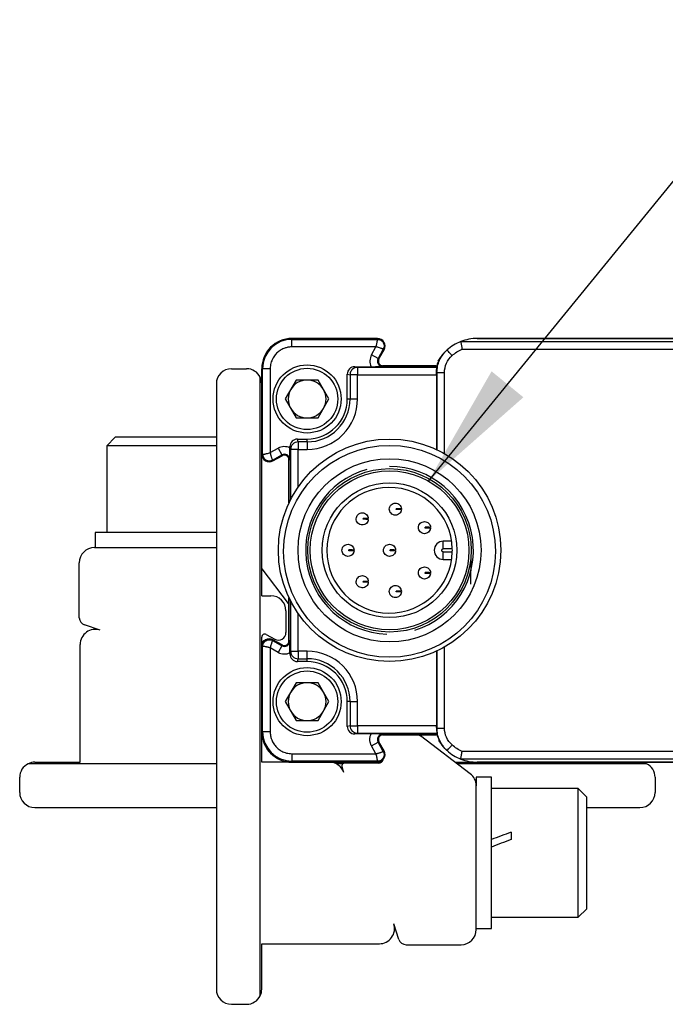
# Model space of a CAD drawing. Header units: millimetres. Extents: x 16 to 683, y 16 to 524.
# Tile 3 of 12: x 56 to 99, y 161 to 226. Entities that reach past the tile are written whole.
import ezdxf

# ---------------------------------------------------------------- set-up
doc = ezdxf.new("R2010")
doc.units = ezdxf.units.MM
doc.header["$LTSCALE"] = 2.5
doc.layers.add('DIMENSIONS', color=140, linetype='Continuous', lineweight=25)
doc.dimstyles.new('SLDDIMSTYLE2', dxfattribs={"dimtxt": 0.18, "dimasz": 8.255, "dimexe": 0, "dimexo": 0.0625, "dimgap": 0, "dimtad": 0, "dimtih": 1, "dimtoh": 1, "dimdec": 0, "dimrnd": 1e-09, "dimzin": 0, "dimdsep": 46, "dimtxsty": 'Standard', "dimsah": 1, "dimcen": 0.09, "dimadec": 0, "dimazin": 0, "dimtfac": 8.255, "dimtdec": 0, "dimtofl": 0, "dimtmove": 0, "dimatfit": 3, "dimfxl": 0, "dimfrac": 2, "dimtolj": 1, "dimtzin": 0, "dimarcsym": 0})

msp = doc.modelspace()

# ---------------------------------------------------------------- linework, layer by layer
for p, q in [((74.159, 205.212), (79.809, 205.212)), ((74.159, 205.212), (74.159, 205.15)), ((79.809, 205.212), (74.159, 205.212)), ((74.159, 205.15), (79.809, 205.15)), ((74.159, 204.65), (74.159, 205.15)), ((79.809, 205.15), (79.809, 205.212)), ((85.312, 205.004), (99.523, 205.004)), ((86.409, 205.212), (102.621, 205.212)), ((102.611, 205.212), (86.409, 205.212)), ((79.705, 204.65), (74.159, 204.65)), ((79.416, 204.13), (79.705, 204.65)), ((80.193, 204.498), (79.853, 203.887)), ((79.906, 203.857), (80.246, 204.469)), ((79.906, 203.857), (80.246, 204.469)), ((80.246, 204.469), (80.193, 204.498)), ((84.409, 204.448), (84.298, 204.344)), ((85.411, 204.504), (99.523, 204.504)), ((79.853, 203.887), (79.416, 204.13)), ((79.853, 203.887), (79.906, 203.857)), ((84.131, 204.142), (83.982, 203.963)), ((70.159, 203.212), (71.159, 203.212)), ((72.159, 197.561), (72.159, 203.212)), ((72.159, 203.212), (72.22, 203.212)), ((72.159, 203.212), (72.159, 202.462)), ((72.22, 197.561), (72.22, 203.212)), ((72.72, 203.212), (72.22, 203.212)), ((72.72, 203.212), (72.72, 197.665)), ((78.494, 203.3), (78.309, 203.346)), ((78.309, 203.346), (79.389, 203.346)), ((78.494, 203.3), (78.494, 202.8)), ((83.74, 203.3), (78.494, 203.3)), ((80.169, 203.35), (80.169, 203.412)), ((80.169, 203.412), (83.732, 203.412)), ((83.659, 203.412), (80.169, 203.412)), ((72.059, 161.776), (72.059, 202.647)), ((74.437, 202.462), (73.715, 201.212)), ((75.88, 202.462), (74.437, 202.462)), ((76.602, 201.212), (75.88, 202.462)), ((77.809, 202.846), (77.994, 202.8)), ((77.809, 201.212), (77.809, 202.846)), ((77.994, 202.8), (77.994, 201.212)), ((78.494, 202.8), (77.994, 202.8)), ((78.494, 201.212), (78.494, 202.8)), ((78.494, 202.8), (83.705, 202.8)), ((83.705, 202.922), (83.742, 202.957)), ((83.705, 202.8), (83.705, 197.878)), ((83.742, 202.957), (83.742, 197.86)), ((84.242, 197.601), (84.242, 202.957)), ((69.159, 202.212), (69.159, 162.212)), ((73.715, 201.212), (74.437, 199.962)), ((75.88, 199.962), (76.602, 201.212)), ((77.809, 201.212), (77.994, 201.212)), ((77.994, 201.212), (78.494, 201.212)), ((72.159, 199.962), (72.159, 197.561)), ((74.437, 199.962), (75.88, 199.962)), ((62.475, 198.691), (61.909, 198.125)), ((69.159, 198.691), (62.475, 198.691)), ((74.57, 198.376), (74.524, 198.562)), ((74.524, 198.562), (75.159, 198.562)), ((75.159, 198.376), (75.159, 198.562)), ((61.909, 198.125), (61.909, 192.391)), ((69.159, 198.125), (61.909, 198.125)), ((72.72, 197.665), (73.241, 197.954)), ((73.241, 197.954), (73.483, 197.517)), ((74.024, 198.061), (74.07, 197.876)), ((74.024, 197.981), (74.024, 198.061)), ((74.57, 197.876), (74.07, 197.876)), ((74.07, 197.876), (74.07, 194.569)), ((74.57, 198.376), (74.57, 197.876)), ((75.159, 198.376), (74.57, 198.376)), ((74.57, 197.876), (75.159, 197.876)), ((74.57, 195.402), (74.57, 197.876)), ((75.159, 198.376), (75.159, 197.876)), ((72.159, 197.561), (72.22, 197.561)), ((72.159, 188.212), (72.159, 197.561)), ((72.872, 197.178), (73.483, 197.517)), ((72.872, 197.178), (72.902, 197.124)), ((73.513, 197.464), (72.902, 197.124)), ((72.902, 197.124), (73.513, 197.464)), ((73.513, 197.464), (73.483, 197.517)), ((73.959, 194.342), (73.959, 197.202)), ((73.959, 197.202), (74.02, 197.202)), ((73.959, 197.202), (73.959, 194.342)), ((61.159, 192.391), (61.159, 191.391)), ((69.159, 192.391), (61.159, 192.391)), ((83.313, 192.503), (83.318, 192.503)), ((61.099, 191.391), (69.159, 191.391)), ((84.159, 191.312), (84.159, 191.812)), ((84.715, 191.812), (84.159, 191.812)), ((84.758, 191.312), (84.159, 191.312)), ((84.159, 191.112), (84.758, 191.112)), ((84.159, 190.612), (84.159, 191.112)), ((85.983, 190.682), (85.957, 188.967)), ((60.099, 186.753), (60.099, 190.391)), ((72.159, 189.992), (73.896, 187.699)), ((84.159, 190.612), (84.715, 190.612)), ((83.313, 189.508), (83.318, 189.508)), ((72.159, 188.212), (72.759, 188.212)), ((73.959, 185.221), (73.959, 188.081)), ((73.959, 188.081), (73.959, 185.221)), ((81.39, 188.282), (81.394, 188.282)), ((74.07, 187.854), (74.07, 184.547)), ((73.759, 187.212), (73.759, 185.772)), ((74.57, 184.547), (74.57, 187.021)), ((61.472, 185.938), (60.442, 186.278)), ((72.159, 184.862), (72.159, 185.472)), ((72.456, 185.647), (73.016, 185.335)), ((60.159, 177.212), (60.159, 184.989)), ((72.22, 184.862), (72.159, 184.862)), ((72.159, 179.212), (72.159, 184.862)), ((72.159, 184.862), (72.159, 182.462)), ((72.22, 179.212), (72.22, 184.862)), ((72.902, 185.299), (72.872, 185.245)), ((72.872, 185.245), (73.483, 184.906)), ((73.513, 184.959), (72.902, 185.299)), ((73.513, 184.959), (72.902, 185.299)), ((73.483, 184.906), (73.241, 184.469)), ((73.483, 184.906), (73.513, 184.959)), ((74.02, 185.221), (73.959, 185.221)), ((84.242, 179.466), (84.242, 184.822)), ((72.72, 184.758), (72.72, 179.212)), ((73.241, 184.469), (72.72, 184.758)), ((74.07, 184.547), (74.024, 184.362)), ((74.024, 184.362), (74.024, 184.442)), ((74.07, 184.547), (74.57, 184.547)), ((75.159, 184.547), (74.57, 184.547)), ((74.57, 184.547), (74.57, 184.047)), ((75.159, 184.047), (75.159, 184.547)), ((83.705, 184.546), (83.705, 179.623)), ((83.742, 184.563), (83.742, 179.466)), ((74.524, 183.862), (74.57, 184.047)), ((75.159, 183.862), (74.524, 183.862)), ((74.57, 184.047), (75.159, 184.047)), ((75.159, 183.862), (75.159, 184.047)), ((74.437, 182.462), (73.715, 181.212)), ((75.88, 182.462), (74.437, 182.462)), ((76.602, 181.212), (75.88, 182.462)), ((73.715, 181.212), (74.437, 179.962)), ((75.88, 179.962), (76.602, 181.212)), ((77.994, 181.212), (77.809, 181.212)), ((77.809, 179.577), (77.809, 181.212)), ((77.994, 181.212), (77.994, 179.623)), ((77.994, 181.212), (78.494, 181.212)), ((78.494, 179.623), (78.494, 181.212)), ((72.159, 179.962), (72.159, 179.212)), ((74.437, 179.962), (75.88, 179.962)), ((77.994, 179.623), (77.809, 179.577)), ((77.994, 179.623), (78.494, 179.623)), ((78.494, 179.623), (78.494, 179.123)), ((83.705, 179.623), (78.494, 179.623)), ((72.159, 179.212), (72.22, 179.212)), ((72.159, 177.212), (72.159, 179.212)), ((72.72, 179.212), (72.22, 179.212)), ((78.309, 179.077), (78.494, 179.123)), ((79.389, 179.077), (78.309, 179.077)), ((78.494, 179.123), (83.74, 179.123)), ((80.169, 179.012), (80.169, 179.073)), ((83.732, 179.012), (80.169, 179.012)), ((80.169, 179.012), (83.659, 179.012)), ((85.942, 176.452), (82.646, 178.949)), ((83.742, 179.466), (83.705, 179.501)), ((83.732, 179.012), (83.991, 178.465)), ((79.416, 178.293), (79.853, 178.536)), ((79.705, 177.773), (79.416, 178.293)), ((79.906, 178.566), (79.853, 178.536)), ((80.193, 177.925), (79.853, 178.536)), ((80.246, 177.954), (79.906, 178.566)), ((80.246, 177.954), (79.906, 178.566)), ((83.982, 178.46), (84.131, 178.281)), ((74.159, 177.773), (79.705, 177.773)), ((74.159, 177.773), (74.159, 177.273)), ((80.193, 177.925), (80.246, 177.954)), ((99.523, 177.919), (85.411, 177.919)), ((69.159, 177.112), (56.723, 177.112)), ((57.159, 177.212), (60.159, 177.212)), ((74.159, 177.212), (72.159, 177.212)), ((79.809, 177.273), (74.159, 177.273)), ((74.159, 177.212), (74.159, 177.273)), ((79.809, 177.212), (74.159, 177.212)), ((74.159, 177.212), (79.809, 177.212)), ((77.535, 177.112), (77.072, 177.112)), ((79.893, 177.152), (77.655, 177.152)), ((79.809, 177.212), (79.809, 177.273)), ((79.809, 177.212), (80.073, 177.212)), ((84.94, 177.212), (86.409, 177.212)), ((97.595, 177.112), (85.072, 177.112)), ((99.523, 177.419), (85.312, 177.419)), ((102.621, 177.212), (86.409, 177.212)), ((86.409, 177.212), (102.611, 177.212)), ((77.585, 176.525), (77.465, 176.889)), ((56.159, 175.212), (56.159, 176.212)), ((87.338, 176.212), (86.338, 176.212)), ((86.338, 176.212), (86.338, 175.655)), ((87.338, 166.212), (87.338, 176.212)), ((98.159, 176.212), (98.159, 175.212)), ((86.338, 166.152), (86.338, 175.655)), ((93.072, 175.462), (87.338, 175.462)), ((93.638, 174.895), (93.072, 175.462)), ((93.072, 166.962), (93.072, 175.462)), ((93.638, 167.528), (93.638, 174.895)), ((57.159, 174.212), (69.159, 174.212)), ((93.638, 174.212), (97.159, 174.212)), ((88.638, 172.58), (88.638, 172.097)), ((93.072, 166.962), (93.638, 167.528)), ((87.338, 166.962), (93.072, 166.962)), ((81.225, 165.495), (80.885, 166.525)), ((86.338, 166.212), (87.338, 166.212)), ((72.159, 162.212), (72.159, 165.212)), ((72.159, 165.212), (79.936, 165.212)), ((81.7, 165.152), (85.338, 165.152)), ((70.159, 161.212), (71.159, 161.212))]:
    msp.add_line(p, q)
at = {"flags": 128}
for points in [[(73.896, 187.699), (73.942, 187.633), (73.959, 187.606)], [(82.553, 179.012), (82.58, 178.995), (82.646, 178.949)]]:
    msp.add_lwpolyline(points, dxfattribs=at)
for centre, radius in [((75.159, 201.212), 2.25), ((75.159, 201.212), 2.025), ((80.609, 191.212), 7.35), ((80.607, 191.142), 7), ((80.609, 191.212), 6.051), ((80.609, 191.212), 5.4), ((80.609, 191.212), 5.25), ((80.609, 191.212), 4.45), ((75.159, 181.212), 2.25), ((75.159, 181.212), 2.025)]:
    msp.add_circle(centre, radius)
for centre, radius, start, end in [((74.159, 203.212), 2, 90, 180), ((74.159, 203.212), 2, 90, 180), ((74.159, 203.212), 1.939, 90, 180), ((79.809, 204.712), 0.5, 330.9454, 89.99971), ((79.809, 204.712), 0.5, 330.9454, 90), ((86.409, 202.211), 3.001, 111.44289, 131.79343), ((86.409, 202.211), 3.001, 90, 111.44282), ((80.169, 203.712), 0.361, 150.9454, 270), ((80.169, 203.712), 0.3, 150.9454, 270), ((80.169, 203.712), 0.3, 150.9454, 270), ((86.409, 202.211), 3.001, 137.83809, 150.02406), ((70.159, 202.212), 1, 90, 180), ((71.159, 202.212), 1, 25.84193, 90), ((78.495, 202.8), 0.5, 148.90022, 179.98248), ((78.495, 202.8), 0.5, 135.01687, 148.90015), ((78.494, 202.8), 0.5, 90.0224, 135.02182), ((71.159, 202.212), 1, 0, 25.84193), ((75.159, 201.212), 1.25, 90, 150), ((75.159, 201.212), 1.25, 30, 90), ((75.159, 201.212), 1.25, 150, 210), ((75.159, 201.212), 1.25, 330, 30), ((75.159, 201.212), 2.836, 270, 0), ((75.159, 201.212), 2.65, 270, 0), ((75.159, 201.212), 1.25, 210, 270), ((75.159, 201.212), 1.25, 270, 330), ((74.57, 197.876), 0.5, 90.00407, 179.96319), ((72.659, 197.561), 0.5, 180, 299.0546), ((72.659, 197.561), 0.5, 180, 299.0546), ((73.659, 197.202), 0.361, 0, 119.0546), ((73.659, 197.202), 0.3, 0, 119.0546), ((73.659, 197.202), 0.3, 0, 119.0546), ((80.609, 191.212), 5.543, 105.64977, 268.05921), ((80.609, 191.212), 5.543, 287.58159, 90), ((80.609, 191.212), 4.15, 1.38075, 358.61925), ((61.099, 190.391), 1, 90, 180), ((84.159, 191.212), 0.6, 90, 270), ((80.609, 191.212), 4.15, 358.61925, 1.38075), ((72.759, 187.212), 1, 0, 90), ((60.599, 186.753), 0.5, 180, 251.73711), ((61.159, 184.989), 1, 71.73711, 180), ((72.359, 185.472), 0.2, 60.9454, 180), ((73.259, 185.772), 0.5, 240.9454, 0), ((72.659, 184.862), 0.5, 60.9454, 180), ((72.659, 184.862), 0.5, 60.9454, 180), ((72.399, 184.946), 0.3, 103.50854, 143.20459), ((73.659, 185.221), 0.361, 240.9454, 0), ((73.659, 185.221), 0.3, 240.9454, 360), ((73.659, 185.221), 0.3, 240.9454, 0), ((74.57, 184.547), 0.5, 180.03681, 269.99593), ((75.159, 181.212), 2.836, 0, 90), ((75.159, 181.212), 2.65, 0, 90), ((75.159, 181.212), 1.25, 90, 150), ((75.159, 181.212), 1.25, 30, 90), ((75.159, 181.212), 1.25, 150, 210), ((75.159, 181.212), 1.25, 330, 30), ((75.159, 181.212), 1.25, 210, 270), ((75.159, 181.212), 1.25, 270, 330), ((78.494, 179.623), 0.5, 180.00407, 269.96319), ((74.159, 179.212), 2, 180, 270), ((74.159, 179.212), 2, 180, 270), ((74.159, 179.212), 1.939, 180, 270), ((80.169, 178.712), 0.361, 90, 209.0546), ((80.169, 178.712), 0.3, 90, 209.0546), ((80.169, 178.712), 0.3, 90, 209.0546), ((86.409, 180.212), 3.001, 211.12972, 221.45575), ((79.809, 177.712), 0.5, 270, 29.0546), ((79.809, 177.712), 0.5, 270, 29.0546), ((86.409, 180.212), 3.001, 228.20657, 248.55711), ((57.159, 176.212), 1, 115.84193, 180), ((57.159, 176.212), 1, 90, 115.84193), ((76.636, 176.212), 1, 18.26289, 90), ((77.655, 176.952), 0.2, 90, 198.26289), ((79.893, 177.452), 0.3, 270, 346.49146), ((86.409, 180.212), 3.001, 248.55718, 270), ((97.159, 176.212), 1, 64.15807, 90), ((97.159, 176.212), 1, 0, 64.15807), ((85.338, 175.655), 1, 0.00007, 52.85331), ((57.159, 175.212), 1, 180, 270), ((97.159, 175.212), 1, 270, 0), ((79.936, 166.212), 1, 270, 18.26289), ((85.338, 166.152), 1, 270, 0), ((81.7, 165.652), 0.5, 198.26289, 270), ((70.159, 162.212), 1, 180, 270), ((71.159, 162.212), 1, 334.15807, 0), ((71.159, 162.212), 1, 270, 334.15807)]:
    msp.add_arc(centre, radius, start, end)
for centre, major_axis, ratio, start_param, end_param in [((78.309, 202.846), (0.485, -0.121), 0.999353, 1.815838, 3.386329), ((83.703, 202.8), (0, 0.5), 0.003491, 4.712389, 4.960038), ((74.524, 198.061), (0.121, -0.485), 0.999353, 2.896856, 4.467348), ((74.524, 184.362), (0.121, 0.485), 0.999353, 1.815838, 3.386329), ((78.309, 179.577), (0.485, 0.121), 0.999353, 2.896856, 4.467348), ((83.703, 179.623), (0, 0.5), 0.003491, 4.46474, 4.712389), ((87.338, 171.212), (11.046, 4.179), 0.070182, 1.426333, 1.544253), ((88.638, 171.212), (11.046, 4.179), 0.070182, 1.544253, 1.662173)]:
    msp.add_ellipse(centre, major_axis=major_axis, ratio=ratio, start_param=start_param, end_param=end_param)
for points, knots in [([(79.705, 204.65), (79.713, 204.674), (79.73, 204.721), (79.75, 204.793), (79.768, 204.866), (79.782, 204.937), (79.793, 205.005), (79.802, 205.066), (79.807, 205.11), (79.809, 205.143), (79.809, 205.148), (79.809, 205.15)], [0, 0, 0, 0, 0.092661, 0.189107, 0.289614, 0.39443, 0.503768, 0.626494, 0.750927, 0.853134, 1, 1, 1, 1]), ([(79.809, 205.15), (79.885, 205.15), (79.961, 205.13), (80.093, 205.055), (80.149, 205), (80.226, 204.869), (80.247, 204.793), (80.249, 204.641), (80.229, 204.565), (80.193, 204.498)], [0, 0, 0, 0, 0.25, 0.25, 0.5, 0.5, 0.75, 0.75, 1, 1, 1, 1]), ([(85.312, 205.004), (85.312, 205.003), (85.311, 205.002), (85.314, 204.989), (85.32, 204.964), (85.328, 204.92), (85.34, 204.854), (85.358, 204.765), (85.382, 204.647), (85.401, 204.554), (85.411, 204.504)], [0, 0, 0, 0, 0.071651, 0.156157, 0.253593, 0.379142, 0.5023, 0.642133, 0.808028, 1, 1, 1, 1]), ([(74.159, 204.65), (74.122, 204.65), (74.05, 204.648), (73.942, 204.636), (73.836, 204.615), (73.731, 204.587), (73.571, 204.53), (73.363, 204.423), (73.135, 204.236), (72.947, 204.008), (72.829, 203.778), (72.761, 203.571), (72.726, 203.393), (72.722, 203.272), (72.72, 203.212)], [0, 0, 0, 0, 0.048243, 0.096108, 0.143869, 0.191803, 0.240183, 0.369893, 0.500046, 0.629737, 0.759908, 0.840042, 0.919644, 1, 1, 1, 1]), ([(80.193, 204.498), (80.192, 204.499), (80.19, 204.5), (80.177, 204.506), (80.159, 204.514), (80.136, 204.524), (80.111, 204.535), (80.083, 204.546), (80.033, 204.565), (79.95, 204.593), (79.829, 204.628), (79.745, 204.643), (79.705, 204.65)], [0, 0, 0, 0, 0.086831, 0.168363, 0.244607, 0.315573, 0.381277, 0.441738, 0.496984, 0.677533, 0.844846, 1, 1, 1, 1]), ([(83.742, 202.957), (83.742, 203.229), (83.8, 203.514), (84.032, 204.034), (84.206, 204.267), (84.409, 204.448)], [0, 0, 0, 0, 0.5, 0.5, 1, 1, 1, 1]), ([(84.742, 204.075), (84.703, 204.119), (84.66, 204.167), (84.578, 204.258), (84.539, 204.302), (84.474, 204.375), (84.449, 204.404), (84.416, 204.44), (84.409, 204.448), (84.409, 204.448)], [0, 0, 0, 0, 0.25, 0.25, 0.5, 0.5, 0.75, 0.75, 1, 1, 1, 1]), ([(84.005, 203.948), (83.931, 203.845), (83.812, 203.679), (83.754, 203.485), (83.732, 203.412)], [0, 0, 0, 0, 0.624729, 1, 1, 1, 1]), ([(84.242, 202.957), (84.242, 203.167), (84.287, 203.378), (84.458, 203.761), (84.585, 203.935), (84.742, 204.075)], [0, 0, 0, 0, 0.5, 0.5, 1, 1, 1, 1]), ([(79.389, 203.346), (79.413, 203.346), (79.461, 203.346), (79.532, 203.346), (79.6, 203.346), (79.663, 203.346), (79.723, 203.347), (79.779, 203.347), (79.847, 203.348), (79.925, 203.348), (80.006, 203.349), (80.087, 203.349), (80.139, 203.35), (80.169, 203.35)], [0, 0, 0, 0, 0.0762578, 0.1511543, 0.2245223, 0.2962126, 0.3661087, 0.4341366, 0.5002701, 0.6228128, 0.7500759, 0.8558694, 1, 1, 1, 1]), ([(83.705, 202.922), (83.705, 203.03), (83.714, 203.125), (83.732, 203.261), (83.74, 203.299), (83.74, 203.3)], [0, 0, 0, 0, 0.5, 0.5, 1, 1, 1, 1]), ([(83.732, 203.412), (83.733, 203.393), (83.733, 203.356), (83.737, 203.319), (83.74, 203.3)], [0, 0, 0, 0, 0.492594, 1, 1, 1, 1]), ([(83.742, 202.957), (83.742, 202.957), (83.753, 202.957), (83.802, 202.957), (83.84, 202.957), (83.938, 202.957), (83.997, 202.957), (84.12, 202.957), (84.183, 202.957), (84.242, 202.957)], [0, 0, 0, 0, 0.25, 0.25, 0.5, 0.5, 0.75, 0.75, 1, 1, 1, 1]), ([(75.159, 197.876), (76.043, 197.876), (76.892, 198.228), (78.143, 199.479), (78.494, 200.327), (78.494, 201.212)], [0, 0, 0, 0, 0.5, 0.5, 1, 1, 1, 1]), ([(74.02, 197.202), (74.02, 197.231), (74.021, 197.283), (74.021, 197.364), (74.022, 197.445), (74.023, 197.546), (74.024, 197.667), (74.025, 197.816), (74.024, 197.925), (74.024, 197.981)], [0, 0, 0, 0, 0.144207, 0.250098, 0.377422, 0.500126, 0.657345, 0.824448, 1, 1, 1, 1]), ([(72.22, 197.561), (72.221, 197.561), (72.223, 197.561), (72.237, 197.562), (72.257, 197.564), (72.281, 197.566), (72.309, 197.569), (72.338, 197.573), (72.391, 197.581), (72.477, 197.597), (72.6, 197.625), (72.681, 197.652), (72.72, 197.665)], [0, 0, 0, 0, 0.086831, 0.168363, 0.244606, 0.315572, 0.381276, 0.441738, 0.496984, 0.677533, 0.844846, 1, 1, 1, 1]), ([(72.22, 197.561), (72.22, 197.498), (72.234, 197.427), (72.306, 197.29), (72.364, 197.226), (72.508, 197.141), (72.592, 197.121), (72.747, 197.125), (72.817, 197.147), (72.872, 197.178)], [0, 0, 0, 0, 0.25, 0.25, 0.5, 0.5, 0.75, 0.75, 1, 1, 1, 1]), ([(72.72, 197.665), (72.724, 197.643), (72.732, 197.596), (72.749, 197.524), (72.769, 197.451), (72.791, 197.379), (72.815, 197.312), (72.837, 197.255), (72.854, 197.214), (72.868, 197.185), (72.87, 197.18), (72.872, 197.178)], [0, 0, 0, 0, 0.086226, 0.180396, 0.282749, 0.392921, 0.503706, 0.62637, 0.750895, 0.853157, 1, 1, 1, 1]), ([(80.986, 193.535), (80.881, 193.536), (80.778, 193.581), (80.632, 193.731), (80.59, 193.836), (80.592, 193.941)], [0, 0, 0, 0, 0.5, 0.5, 1, 1, 1, 1]), ([(80.592, 193.941), (80.593, 194.046), (80.638, 194.149), (80.788, 194.295), (80.893, 194.336), (80.998, 194.335)], [0, 0, 0, 0, 0.5, 0.5, 1, 1, 1, 1]), ([(81.391, 193.904), (81.383, 193.804), (81.336, 193.707), (81.187, 193.571), (81.086, 193.533), (80.986, 193.535)], [0, 0, 0, 0, 0.5, 0.5, 1, 1, 1, 1]), ([(80.998, 194.335), (81.098, 194.333), (81.198, 194.292), (81.342, 194.152), (81.387, 194.054), (81.391, 193.954)], [0, 0, 0, 0, 0.5, 0.5, 1, 1, 1, 1]), ([(81.041, 193.909), (81.041, 193.917), (81.041, 193.934), (81.042, 193.951), (81.042, 193.959)], [0, 0, 0, 0, 0.499899, 1, 1, 1, 1]), ([(81.391, 193.904), (81.39, 193.904), (81.388, 193.904), (81.375, 193.904), (81.355, 193.904), (81.33, 193.905), (81.302, 193.905), (81.266, 193.906), (81.221, 193.906), (81.159, 193.908), (81.1, 193.907), (81.057, 193.909), (81.041, 193.909)], [0, 0, 0, 0, 0.128847, 0.251234, 0.363765, 0.464112, 0.550973, 0.624215, 0.74879, 0.835188, 0.942652, 1, 1, 1, 1]), ([(81.391, 193.954), (81.391, 193.954), (81.389, 193.954), (81.377, 193.954), (81.348, 193.955), (81.299, 193.955), (81.225, 193.956), (81.168, 193.957), (81.107, 193.958), (81.063, 193.959), (81.042, 193.959)], [0, 0, 0, 0, 0.119925, 0.237396, 0.35325, 0.623999, 0.733626, 0.835315, 0.920241, 1, 1, 1, 1]), ([(81.391, 193.904), (81.389, 193.892), (81.387, 193.868), (81.38, 193.835), (81.371, 193.805), (81.357, 193.771), (81.34, 193.737), (81.337, 193.732), (81.335, 193.73)], [0, 0, 0, 0, 0.124249, 0.246762, 0.371473, 0.502115, 0.758708, 1, 1, 1, 1]), ([(78.799, 192.887), (78.694, 192.889), (78.591, 192.933), (78.445, 193.084), (78.403, 193.188), (78.405, 193.293)], [0, 0, 0, 0, 0.5, 0.5, 1, 1, 1, 1]), ([(78.405, 193.293), (78.406, 193.398), (78.451, 193.501), (78.601, 193.647), (78.706, 193.689), (78.811, 193.687)], [0, 0, 0, 0, 0.5, 0.5, 1, 1, 1, 1]), ([(79.204, 193.256), (79.196, 193.156), (79.149, 193.059), (79, 192.924), (78.899, 192.886), (78.799, 192.887)], [0, 0, 0, 0, 0.5, 0.5, 1, 1, 1, 1]), ([(78.811, 193.687), (78.911, 193.685), (79.011, 193.644), (79.155, 193.505), (79.2, 193.407), (79.204, 193.306)], [0, 0, 0, 0, 0.5, 0.5, 1, 1, 1, 1]), ([(78.854, 193.261), (78.854, 193.27), (78.854, 193.286), (78.855, 193.303), (78.855, 193.311)], [0, 0, 0, 0, 0.499899, 1, 1, 1, 1]), ([(79.204, 193.256), (79.203, 193.256), (79.201, 193.256), (79.188, 193.256), (79.168, 193.257), (79.143, 193.257), (79.116, 193.257), (79.079, 193.258), (79.035, 193.258), (78.973, 193.26), (78.914, 193.259), (78.87, 193.261), (78.854, 193.261)], [0, 0, 0, 0, 0.128847, 0.251234, 0.363765, 0.464112, 0.550973, 0.624215, 0.74879, 0.835188, 0.942652, 1, 1, 1, 1]), ([(79.204, 193.306), (79.204, 193.306), (79.202, 193.306), (79.19, 193.306), (79.161, 193.307), (79.112, 193.307), (79.038, 193.309), (78.981, 193.309), (78.92, 193.31), (78.876, 193.311), (78.855, 193.311)], [0, 0, 0, 0, 0.119925, 0.237396, 0.35325, 0.623999, 0.733626, 0.835315, 0.920241, 1, 1, 1, 1]), ([(79.204, 193.256), (79.202, 193.244), (79.2, 193.22), (79.193, 193.187), (79.184, 193.157), (79.17, 193.123), (79.153, 193.089), (79.15, 193.084), (79.148, 193.082)], [0, 0, 0, 0, 0.124249, 0.246762, 0.371473, 0.502115, 0.758708, 1, 1, 1, 1]), ([(82.909, 192.309), (82.805, 192.311), (82.701, 192.356), (82.555, 192.506), (82.514, 192.611), (82.515, 192.715)], [0, 0, 0, 0, 0.5, 0.5, 1, 1, 1, 1]), ([(82.515, 192.715), (82.517, 192.82), (82.562, 192.923), (82.712, 193.069), (82.817, 193.111), (82.921, 193.109)], [0, 0, 0, 0, 0.5, 0.5, 1, 1, 1, 1]), ([(83.314, 192.678), (83.306, 192.578), (83.259, 192.481), (83.111, 192.346), (83.01, 192.308), (82.909, 192.309)], [0, 0, 0, 0, 0.5, 0.5, 1, 1, 1, 1]), ([(82.921, 193.109), (83.022, 193.108), (83.121, 193.067), (83.266, 192.927), (83.31, 192.829), (83.315, 192.728)], [0, 0, 0, 0, 0.5, 0.5, 1, 1, 1, 1]), ([(82.965, 192.684), (82.965, 192.692), (82.965, 192.709), (82.965, 192.725), (82.966, 192.734)], [0, 0, 0, 0, 0.499899, 1, 1, 1, 1]), ([(83.314, 192.678), (83.313, 192.678), (83.312, 192.678), (83.298, 192.679), (83.278, 192.679), (83.253, 192.679), (83.226, 192.68), (83.19, 192.68), (83.145, 192.681), (83.083, 192.682), (83.024, 192.682), (82.98, 192.683), (82.965, 192.684)], [0, 0, 0, 0, 0.128847, 0.251234, 0.363765, 0.464112, 0.550973, 0.624215, 0.74879, 0.835188, 0.942652, 1, 1, 1, 1]), ([(83.315, 192.728), (83.314, 192.728), (83.313, 192.728), (83.3, 192.729), (83.272, 192.729), (83.223, 192.73), (83.149, 192.731), (83.091, 192.732), (83.031, 192.733), (82.987, 192.733), (82.966, 192.734)], [0, 0, 0, 0, 0.119925, 0.237396, 0.35325, 0.623999, 0.733626, 0.835315, 0.920241, 1, 1, 1, 1]), ([(83.314, 192.678), (83.313, 192.666), (83.31, 192.643), (83.303, 192.61), (83.294, 192.58), (83.281, 192.545), (83.263, 192.511), (83.26, 192.507), (83.259, 192.504)], [0, 0, 0, 0, 0.124249, 0.246762, 0.371473, 0.502115, 0.758708, 1, 1, 1, 1]), ([(77.459, 191.218), (77.461, 191.322), (77.505, 191.426), (77.656, 191.572), (77.76, 191.613), (77.865, 191.612)], [0, 0, 0, 0, 0.5, 0.5, 1, 1, 1, 1]), ([(77.865, 191.612), (77.966, 191.61), (78.065, 191.569), (78.209, 191.429), (78.254, 191.331), (78.259, 191.231)], [0, 0, 0, 0, 0.5, 0.5, 1, 1, 1, 1]), ([(80.209, 191.218), (80.211, 191.322), (80.255, 191.426), (80.406, 191.572), (80.51, 191.613), (80.615, 191.612)], [0, 0, 0, 0, 0.5, 0.5, 1, 1, 1, 1]), ([(80.615, 191.612), (80.716, 191.61), (80.815, 191.569), (80.959, 191.429), (81.004, 191.331), (81.009, 191.231)], [0, 0, 0, 0, 0.5, 0.5, 1, 1, 1, 1]), ([(84.059, 191.212), (84.059, 191.218), (84.06, 191.231), (84.067, 191.257), (84.083, 191.279), (84.103, 191.295), (84.12, 191.305), (84.139, 191.311), (84.152, 191.311), (84.159, 191.312)], [0, 0, 0, 0, 0.125776, 0.251824, 0.49958, 0.628262, 0.751249, 0.875688, 1, 1, 1, 1]), ([(77.853, 190.812), (77.748, 190.813), (77.645, 190.858), (77.499, 191.008), (77.458, 191.113), (77.459, 191.218)], [0, 0, 0, 0, 0.5, 0.5, 1, 1, 1, 1]), ([(78.258, 191.181), (78.25, 191.08), (78.203, 190.984), (78.054, 190.848), (77.954, 190.81), (77.853, 190.812)], [0, 0, 0, 0, 0.5, 0.5, 1, 1, 1, 1]), ([(78.259, 191.231), (78.258, 191.231), (78.256, 191.231), (78.244, 191.231), (78.216, 191.231), (78.167, 191.232), (78.092, 191.233), (78.035, 191.234), (77.974, 191.235), (77.931, 191.236), (77.909, 191.236)], [0, 0, 0, 0, 0.119925, 0.237396, 0.35325, 0.623999, 0.733626, 0.835315, 0.920241, 1, 1, 1, 1]), ([(77.909, 191.186), (77.909, 191.194), (77.908, 191.211), (77.909, 191.228), (77.909, 191.236)], [0, 0, 0, 0, 0.4998994, 1, 1, 1, 1]), ([(78.258, 191.181), (78.257, 191.181), (78.255, 191.181), (78.242, 191.181), (78.222, 191.181), (78.197, 191.182), (78.17, 191.182), (78.134, 191.183), (78.089, 191.183), (78.027, 191.184), (77.968, 191.184), (77.924, 191.185), (77.909, 191.186)], [0, 0, 0, 0, 0.128847, 0.251234, 0.363765, 0.464112, 0.550973, 0.624215, 0.74879, 0.835188, 0.942652, 1, 1, 1, 1]), ([(78.258, 191.181), (78.255, 191.157), (78.248, 191.11), (78.231, 191.061), (78.222, 191.044), (78.219, 191.039)], [0, 0, 0, 0, 0.396162, 0.806494, 1, 1, 1, 1]), ([(80.603, 190.812), (80.498, 190.813), (80.395, 190.858), (80.249, 191.008), (80.208, 191.113), (80.209, 191.218)], [0, 0, 0, 0, 0.5, 0.5, 1, 1, 1, 1]), ([(81.008, 191.181), (81, 191.08), (80.953, 190.984), (80.804, 190.848), (80.704, 190.81), (80.603, 190.812)], [0, 0, 0, 0, 0.5, 0.5, 1, 1, 1, 1]), ([(81.009, 191.231), (81.008, 191.231), (81.006, 191.231), (80.994, 191.231), (80.966, 191.231), (80.917, 191.232), (80.842, 191.233), (80.785, 191.234), (80.724, 191.235), (80.681, 191.236), (80.659, 191.236)], [0, 0, 0, 0, 0.119925, 0.237396, 0.35325, 0.623999, 0.733626, 0.835315, 0.920241, 1, 1, 1, 1]), ([(80.659, 191.186), (80.659, 191.194), (80.658, 191.211), (80.659, 191.228), (80.659, 191.236)], [0, 0, 0, 0, 0.499899, 1, 1, 1, 1]), ([(81.008, 191.181), (81.007, 191.181), (81.005, 191.181), (80.992, 191.181), (80.972, 191.181), (80.947, 191.182), (80.92, 191.182), (80.884, 191.183), (80.839, 191.183), (80.777, 191.184), (80.718, 191.184), (80.674, 191.185), (80.659, 191.186)], [0, 0, 0, 0, 0.1288468, 0.2512342, 0.3637651, 0.4641116, 0.550973, 0.6242149, 0.7487895, 0.8351879, 0.9426524, 1, 1, 1, 1]), ([(81.008, 191.181), (81.007, 191.169), (81.004, 191.145), (80.997, 191.112), (80.988, 191.082), (80.975, 191.047), (80.957, 191.014), (80.954, 191.009), (80.952, 191.006)], [0, 0, 0, 0, 0.124249, 0.246762, 0.371473, 0.502115, 0.758708, 1, 1, 1, 1]), ([(84.159, 191.112), (84.152, 191.112), (84.139, 191.113), (84.114, 191.12), (84.092, 191.136), (84.075, 191.156), (84.065, 191.173), (84.06, 191.192), (84.059, 191.205), (84.059, 191.212)], [0, 0, 0, 0, 0.125776, 0.251824, 0.49958, 0.628262, 0.751249, 0.875688, 1, 1, 1, 1]), ([(82.515, 189.72), (82.517, 189.825), (82.562, 189.928), (82.712, 190.074), (82.817, 190.115), (82.921, 190.114)], [0, 0, 0, 0, 0.5, 0.5, 1, 1, 1, 1]), ([(82.921, 190.114), (83.022, 190.112), (83.121, 190.071), (83.266, 189.931), (83.31, 189.833), (83.315, 189.733)], [0, 0, 0, 0, 0.5, 0.5, 1, 1, 1, 1]), ([(78.405, 189.142), (78.406, 189.247), (78.451, 189.35), (78.601, 189.496), (78.706, 189.538), (78.811, 189.536)], [0, 0, 0, 0, 0.5, 0.5, 1, 1, 1, 1]), ([(78.811, 189.536), (78.911, 189.535), (79.011, 189.493), (79.155, 189.354), (79.2, 189.256), (79.204, 189.155)], [0, 0, 0, 0, 0.5, 0.5, 1, 1, 1, 1]), ([(82.909, 189.314), (82.805, 189.315), (82.701, 189.36), (82.555, 189.51), (82.514, 189.615), (82.515, 189.72)], [0, 0, 0, 0, 0.5, 0.5, 1, 1, 1, 1]), ([(83.314, 189.683), (83.306, 189.583), (83.259, 189.486), (83.111, 189.35), (83.01, 189.312), (82.909, 189.314)], [0, 0, 0, 0, 0.5, 0.5, 1, 1, 1, 1]), ([(82.965, 189.688), (82.965, 189.696), (82.965, 189.713), (82.965, 189.73), (82.966, 189.738)], [0, 0, 0, 0, 0.4998994, 1, 1, 1, 1]), ([(83.314, 189.683), (83.313, 189.683), (83.312, 189.683), (83.298, 189.683), (83.278, 189.683), (83.253, 189.684), (83.226, 189.684), (83.19, 189.685), (83.145, 189.685), (83.083, 189.687), (83.024, 189.686), (82.98, 189.688), (82.965, 189.688)], [0, 0, 0, 0, 0.128847, 0.251234, 0.363765, 0.464112, 0.550973, 0.624215, 0.74879, 0.835188, 0.942652, 1, 1, 1, 1]), ([(83.315, 189.733), (83.314, 189.733), (83.313, 189.733), (83.3, 189.733), (83.272, 189.734), (83.223, 189.734), (83.149, 189.735), (83.091, 189.736), (83.031, 189.737), (82.987, 189.738), (82.966, 189.738)], [0, 0, 0, 0, 0.119925, 0.237396, 0.35325, 0.623999, 0.733626, 0.835315, 0.920241, 1, 1, 1, 1]), ([(83.314, 189.683), (83.313, 189.671), (83.31, 189.647), (83.303, 189.614), (83.294, 189.584), (83.281, 189.55), (83.263, 189.516), (83.26, 189.511), (83.259, 189.509)], [0, 0, 0, 0, 0.124249, 0.246762, 0.371473, 0.502115, 0.758708, 1, 1, 1, 1]), ([(78.799, 188.736), (78.694, 188.738), (78.591, 188.782), (78.445, 188.933), (78.403, 189.037), (78.405, 189.142)], [0, 0, 0, 0, 0.5, 0.5, 1, 1, 1, 1]), ([(79.204, 189.105), (79.196, 189.005), (79.149, 188.908), (79, 188.773), (78.899, 188.735), (78.799, 188.736)], [0, 0, 0, 0, 0.5, 0.5, 1, 1, 1, 1]), ([(78.854, 189.11), (78.854, 189.119), (78.854, 189.135), (78.855, 189.152), (78.855, 189.16)], [0, 0, 0, 0, 0.499899, 1, 1, 1, 1]), ([(79.204, 189.105), (79.203, 189.105), (79.201, 189.105), (79.188, 189.105), (79.168, 189.106), (79.143, 189.106), (79.116, 189.107), (79.079, 189.107), (79.035, 189.108), (78.973, 189.109), (78.914, 189.108), (78.87, 189.11), (78.854, 189.11)], [0, 0, 0, 0, 0.128847, 0.251234, 0.363765, 0.464112, 0.550973, 0.624215, 0.74879, 0.835188, 0.942652, 1, 1, 1, 1]), ([(79.204, 189.155), (79.204, 189.155), (79.202, 189.155), (79.19, 189.155), (79.161, 189.156), (79.112, 189.157), (79.038, 189.158), (78.981, 189.159), (78.92, 189.159), (78.876, 189.16), (78.855, 189.16)], [0, 0, 0, 0, 0.119925, 0.237396, 0.35325, 0.623999, 0.733626, 0.835315, 0.920241, 1, 1, 1, 1]), ([(79.204, 189.105), (79.202, 189.093), (79.2, 189.07), (79.193, 189.037), (79.184, 189.007), (79.17, 188.972), (79.153, 188.938), (79.15, 188.933), (79.148, 188.931)], [0, 0, 0, 0, 0.124249, 0.246762, 0.371473, 0.502115, 0.758708, 1, 1, 1, 1]), ([(80.592, 188.494), (80.593, 188.599), (80.638, 188.702), (80.788, 188.848), (80.893, 188.89), (80.998, 188.888)], [0, 0, 0, 0, 0.5, 0.5, 1, 1, 1, 1]), ([(80.998, 188.888), (81.098, 188.887), (81.198, 188.846), (81.342, 188.706), (81.387, 188.608), (81.391, 188.507)], [0, 0, 0, 0, 0.5, 0.5, 1, 1, 1, 1]), ([(80.986, 188.088), (80.881, 188.09), (80.778, 188.135), (80.632, 188.285), (80.59, 188.39), (80.592, 188.494)], [0, 0, 0, 0, 0.5, 0.5, 1, 1, 1, 1]), ([(81.391, 188.457), (81.383, 188.357), (81.336, 188.26), (81.187, 188.125), (81.086, 188.087), (80.986, 188.088)], [0, 0, 0, 0, 0.5, 0.5, 1, 1, 1, 1]), ([(81.041, 188.463), (81.041, 188.471), (81.041, 188.488), (81.042, 188.504), (81.042, 188.513)], [0, 0, 0, 0, 0.499899, 1, 1, 1, 1]), ([(81.391, 188.457), (81.39, 188.457), (81.388, 188.457), (81.375, 188.458), (81.355, 188.458), (81.33, 188.458), (81.302, 188.459), (81.266, 188.459), (81.221, 188.46), (81.159, 188.461), (81.1, 188.461), (81.057, 188.462), (81.041, 188.463)], [0, 0, 0, 0, 0.128847, 0.251234, 0.363765, 0.464112, 0.550973, 0.624215, 0.74879, 0.835188, 0.942652, 1, 1, 1, 1]), ([(81.391, 188.507), (81.391, 188.507), (81.389, 188.507), (81.377, 188.508), (81.348, 188.508), (81.299, 188.509), (81.225, 188.51), (81.168, 188.511), (81.107, 188.512), (81.063, 188.512), (81.042, 188.513)], [0, 0, 0, 0, 0.1199246, 0.2373957, 0.3532502, 0.6239992, 0.7336256, 0.8353148, 0.9202414, 1, 1, 1, 1]), ([(81.391, 188.457), (81.387, 188.434), (81.381, 188.387), (81.363, 188.338), (81.355, 188.321), (81.352, 188.316)], [0, 0, 0, 0, 0.396162, 0.806494, 1, 1, 1, 1]), ([(72.22, 184.862), (72.22, 184.938), (72.24, 185.014), (72.315, 185.146), (72.371, 185.202), (72.502, 185.279), (72.577, 185.3), (72.729, 185.302), (72.805, 185.282), (72.872, 185.245)], [0, 0, 0, 0, 0.25, 0.25, 0.5, 0.5, 0.75, 0.75, 1, 1, 1, 1]), ([(72.72, 184.758), (72.697, 184.766), (72.65, 184.783), (72.577, 184.803), (72.504, 184.82), (72.433, 184.835), (72.365, 184.846), (72.304, 184.855), (72.26, 184.86), (72.228, 184.862), (72.223, 184.862), (72.22, 184.862)], [0, 0, 0, 0, 0.092661, 0.189107, 0.289614, 0.39443, 0.503767, 0.626513, 0.750926, 0.853312, 1, 1, 1, 1]), ([(72.872, 185.245), (72.871, 185.244), (72.87, 185.243), (72.864, 185.23), (72.856, 185.212), (72.846, 185.189), (72.836, 185.164), (72.824, 185.136), (72.806, 185.086), (72.778, 185.003), (72.742, 184.882), (72.727, 184.798), (72.72, 184.758)], [0, 0, 0, 0, 0.0868313, 0.1683639, 0.2446072, 0.3155732, 0.3812772, 0.4417387, 0.4969836, 0.6775329, 0.8448458, 1, 1, 1, 1]), ([(74.024, 184.442), (74.024, 184.466), (74.024, 184.514), (74.024, 184.585), (74.024, 184.652), (74.024, 184.716), (74.024, 184.776), (74.023, 184.832), (74.023, 184.9), (74.022, 184.978), (74.021, 185.059), (74.021, 185.14), (74.02, 185.192), (74.02, 185.221)], [0, 0, 0, 0, 0.0762578, 0.1511543, 0.2245223, 0.2962126, 0.3661087, 0.4341366, 0.5002701, 0.6228128, 0.7500759, 0.8558694, 1, 1, 1, 1]), ([(78.494, 181.212), (78.494, 182.096), (78.143, 182.945), (76.892, 184.196), (76.043, 184.547), (75.159, 184.547)], [0, 0, 0, 0, 0.5, 0.5, 1, 1, 1, 1]), ([(72.72, 179.212), (72.721, 179.175), (72.722, 179.103), (72.735, 178.995), (72.755, 178.889), (72.783, 178.784), (72.84, 178.624), (72.947, 178.416), (73.134, 178.188), (73.363, 178), (73.592, 177.882), (73.8, 177.814), (73.978, 177.779), (74.098, 177.775), (74.159, 177.773)], [0, 0, 0, 0, 0.048243, 0.096108, 0.143869, 0.191803, 0.240183, 0.369893, 0.500046, 0.629737, 0.759908, 0.840042, 0.919644, 1, 1, 1, 1]), ([(79.416, 178.293), (79.403, 178.317), (79.378, 178.365), (79.35, 178.441), (79.328, 178.519), (79.314, 178.6), (79.303, 178.721), (79.314, 178.887), (79.364, 179.013), (79.389, 179.077)], [0, 0, 0, 0, 0.100048, 0.199217, 0.298404, 0.398507, 0.500397, 0.748774, 1, 1, 1, 1]), ([(80.169, 179.073), (80.139, 179.073), (80.087, 179.074), (80.006, 179.074), (79.925, 179.075), (79.824, 179.076), (79.704, 179.077), (79.554, 179.077), (79.445, 179.077), (79.389, 179.077)], [0, 0, 0, 0, 0.144207, 0.2500979, 0.3774225, 0.5001261, 0.6573454, 0.8244475, 1, 1, 1, 1]), ([(83.705, 179.501), (83.705, 179.393), (83.714, 179.298), (83.732, 179.162), (83.74, 179.124), (83.74, 179.123)], [0, 0, 0, 0, 0.5, 0.5, 1, 1, 1, 1]), ([(83.74, 179.123), (83.737, 179.104), (83.733, 179.067), (83.733, 179.03), (83.732, 179.012)], [0, 0, 0, 0, 0.507406, 1, 1, 1, 1]), ([(84.409, 177.975), (84.206, 178.157), (84.032, 178.39), (83.8, 178.909), (83.742, 179.194), (83.742, 179.466)], [0, 0, 0, 0, 0.5, 0.5, 1, 1, 1, 1]), ([(83.742, 179.466), (83.742, 179.466), (83.796, 179.466), (83.981, 179.466), (84.111, 179.466), (84.242, 179.466)], [0, 0, 0, 0, 0.5, 0.5, 1, 1, 1, 1]), ([(84.742, 178.348), (84.585, 178.488), (84.458, 178.662), (84.287, 179.046), (84.242, 179.256), (84.242, 179.466)], [0, 0, 0, 0, 0.5, 0.5, 1, 1, 1, 1]), ([(84.409, 177.975), (84.409, 177.975), (84.416, 177.983), (84.449, 178.019), (84.474, 178.048), (84.539, 178.121), (84.578, 178.165), (84.66, 178.257), (84.703, 178.304), (84.742, 178.348)], [0, 0, 0, 0, 0.25, 0.25, 0.5, 0.5, 0.75, 0.75, 1, 1, 1, 1]), ([(79.705, 177.773), (79.728, 177.777), (79.774, 177.785), (79.846, 177.802), (79.92, 177.822), (79.991, 177.844), (80.058, 177.868), (80.115, 177.89), (80.156, 177.907), (80.186, 177.921), (80.19, 177.923), (80.193, 177.925)], [0, 0, 0, 0, 0.086226, 0.180396, 0.282749, 0.392921, 0.503707, 0.626366, 0.750896, 0.853107, 1, 1, 1, 1]), ([(79.809, 177.273), (79.809, 177.274), (79.809, 177.276), (79.808, 177.29), (79.806, 177.31), (79.804, 177.335), (79.801, 177.362), (79.797, 177.391), (79.79, 177.444), (79.774, 177.53), (79.746, 177.653), (79.718, 177.734), (79.705, 177.773)], [0, 0, 0, 0, 0.087079, 0.168777, 0.245103, 0.316069, 0.38169, 0.441985, 0.496981, 0.677442, 0.844756, 1, 1, 1, 1]), ([(80.193, 177.925), (80.229, 177.858), (80.249, 177.782), (80.247, 177.63), (80.226, 177.555), (80.149, 177.424), (80.093, 177.368), (79.961, 177.293), (79.885, 177.273), (79.809, 177.273)], [0, 0, 0, 0, 0.25, 0.25, 0.5, 0.5, 0.75, 0.75, 1, 1, 1, 1]), ([(84.16, 178.226), (84.186, 178.197), (84.239, 178.138), (84.322, 178.054), (84.379, 178.002), (84.409, 177.975)], [0, 0, 0, 0, 0.311978, 0.645311, 1, 1, 1, 1]), ([(85.312, 177.419), (85.312, 177.42), (85.311, 177.422), (85.313, 177.432), (85.316, 177.444), (85.321, 177.465), (85.328, 177.502), (85.341, 177.57), (85.359, 177.663), (85.383, 177.783), (85.401, 177.873), (85.411, 177.919)], [0, 0, 0, 0, 0.080771, 0.149771, 0.206997, 0.252458, 0.373023, 0.502296, 0.654637, 0.820569, 1, 1, 1, 1])]:
    msp.add_open_spline(points, degree=3, knots=knots)
for points in [[(84.742, 204.075), (84.941, 204.253), (85.167, 204.398), (85.411, 204.504)], [(79.416, 204.13), (79.282, 203.888), (79.272, 203.596), (79.389, 203.346)], [(74.024, 197.981), (73.774, 198.099), (73.482, 198.089), (73.241, 197.954)], [(73.241, 184.469), (73.482, 184.334), (73.774, 184.324), (74.024, 184.442)], [(85.411, 177.919), (85.167, 178.026), (84.941, 178.17), (84.742, 178.348)]]:
    msp.add_open_spline(points, degree=3)

# ---------------------------------------------------------------- leaders
at = {"layer": 'DIMENSIONS'}
msp.add_leader([(83.182, 195.788), (108.082, 226.274), (123.957, 226.274)], dimstyle='SLDDIMSTYLE2', dxfattribs=at)

doc.saveas('drawing.dxf')
